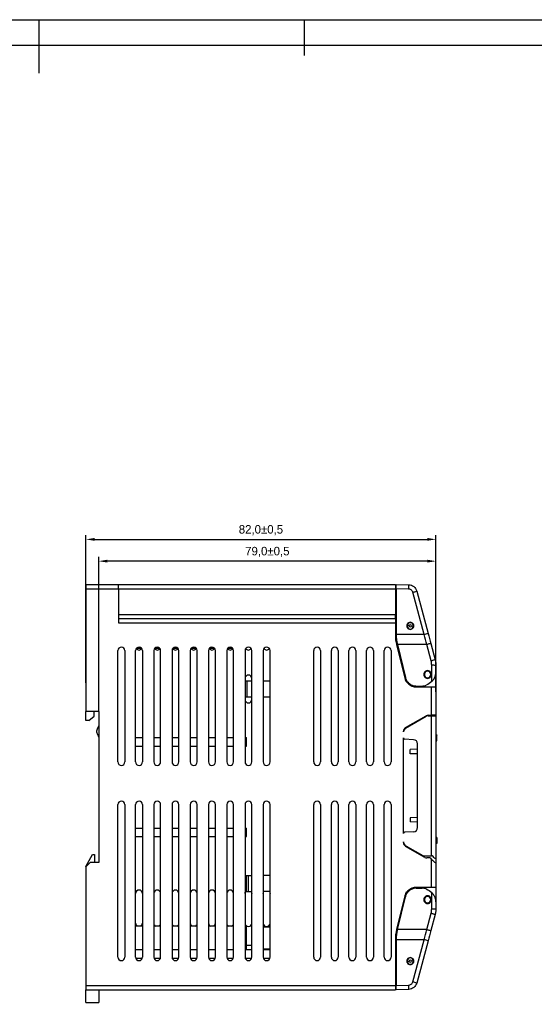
# Model space of a CAD drawing. Header units: millimetres. Extents: x 844 to 1341, y 0 to 352.
# Tile 10 of 11: x 1088 to 1208, y 121 to 352. Entities that reach past the tile are written whole.
import ezdxf

# ---------------------------------------------------------------- set-up
doc = ezdxf.new("R2010")
doc.units = ezdxf.units.MM
doc.header["$LTSCALE"] = 2
doc.header["$PDSIZE"] = -1
doc.layers.add('HMI-D4', color=250, linetype='Continuous')
doc.dimstyles.new('ISO-25', dxfattribs={"dimtxt": 2.5, "dimasz": 2.5, "dimexe": 1.25, "dimexo": 0.625, "dimtad": 1, "dimtxsty": 'Standard', "dimcen": 2.5, "dimadec": 0, "dimazin": 0, "dimtfac": 1, "dimtmove": 0, "dimatfit": 3, "dimfxl": 1, "dimarcsym": 0})

# ---------------------------------------------------------------- blocks, each defined once
blk = doc.blocks.new('*D15')
at = {"layer": 'Defpoints', "color": 0}
for p in [(1185.3, 229.96), (1103.3, 196.3), (1185.3, 195.38)]:
    blk.add_point(p, dxfattribs=at)
at = {"layer": 'HMI-D4', "color": 0, "lineweight": -2}
for p, q in [((1103.3, 196.3), (1103.3, 230.96)), ((1185.3, 195.38), (1185.3, 230.96)), ((1105.3, 229.96), (1183.3, 229.96))]:
    blk.add_line(p, q, dxfattribs=at)
at = {"layer": 'HMI-D4', "color": 0}
for points in [[(1105.3, 230.29), (1105.3, 229.63), (1103.3, 229.96)], [(1183.3, 230.29), (1183.3, 229.63), (1185.3, 229.96)]]:
    blk.add_solid(points, dxfattribs=at)
at = {"layer": 'HMI-D4', "color": 0, "insert": (1144.3, 232.13), "char_height": 2, "attachment_point": 5}
blk.add_mtext('82,0±0,5', dxfattribs=at)
blk = doc.blocks.new('*D16')
at = {"layer": 'Defpoints', "color": 0}
for p in [(1106.3, 224.85), (1185.3, 194.22), (1106.3, 189.58)]:
    blk.add_point(p, dxfattribs=at)
at = {"layer": 'HMI-D4', "color": 0, "lineweight": -2}
for p, q in [((1106.3, 189.58), (1106.3, 225.85)), ((1183.3, 224.85), (1108.3, 224.85)), ((1185.3, 194.22), (1185.3, 225.85))]:
    blk.add_line(p, q, dxfattribs=at)
at = {"layer": 'HMI-D4', "color": 0}
for points in [[(1108.3, 225.19), (1108.3, 224.52), (1106.3, 224.85)], [(1183.3, 225.19), (1183.3, 224.52), (1185.3, 224.85)]]:
    blk.add_solid(points, dxfattribs=at)
at = {"layer": 'HMI-D4', "color": 0, "insert": (1145.8, 227.02), "char_height": 2, "attachment_point": 5}
blk.add_mtext('79,0±0,5', dxfattribs=at)

msp = doc.modelspace()

# ---------------------------------------------------------------- linework, layer by layer
at = {"color": 7, "linetype": 'Continuous', "lineweight": 25}
for p, q in [((1103.3, 219.38), (1103.3, 218.38)), ((1103.3, 219.38), (1110.9, 219.38)), ((1110.9, 218.38), (1110.9, 219.38)), ((1110.9, 219.38), (1175.8, 219.38)), ((1175.8, 219.38), (1175.8, 218.38)), ((1176, 219.38), (1178.93, 219.31)), ((1103.3, 218.38), (1103.3, 189.58)), ((1103.3, 218.38), (1110.9, 218.38)), ((1110.9, 218.38), (1110.9, 210.38)), ((1110.9, 218.38), (1175.8, 218.38)), ((1175.8, 218.38), (1175.8, 212.38)), ((1178.92, 218.31), (1176, 218.38)), ((1176, 218.38), (1176, 207.66)), ((1182.52, 207.66), (1179.86, 217.57)), ((1180.81, 217.83), (1183.47, 207.91)), ((1110.9, 212.38), (1175.8, 212.38)), ((1176, 214.02), (1175.8, 214.05)), ((1175.8, 211.38), (1175.8, 212.38)), ((1110.9, 211.38), (1175.8, 211.38)), ((1110.9, 210.38), (1175.8, 210.38)), ((1175.8, 211.38), (1175.8, 210.38)), ((1176, 211.35), (1175.8, 211.32)), ((1175.8, 211.05), (1176, 211.02)), ((1175.8, 210.38), (1175.8, 207.66)), ((1176, 208.35), (1175.8, 208.32)), ((1182.52, 207.66), (1176, 207.66)), ((1184.1, 205.54), (1185.13, 201.72)), ((1110.8, 177.77), (1110.8, 203.88)), ((1112.4, 203.88), (1112.4, 177.77)), ((1114.93, 177.77), (1114.93, 203.88)), ((1115.2, 204.48), (1116.26, 204.48)), ((1116.53, 203.88), (1116.53, 177.77)), ((1119.2, 203.88), (1119.2, 177.77)), ((1119.47, 204.48), (1120.53, 204.48)), ((1120.8, 177.77), (1120.8, 203.88)), ((1123.47, 203.88), (1123.47, 177.77)), ((1123.74, 204.48), (1124.8, 204.48)), ((1125.07, 177.77), (1125.07, 203.88)), ((1127.75, 203.88), (1127.75, 177.77)), ((1128.02, 204.48), (1129.08, 204.48)), ((1129.35, 177.77), (1129.35, 203.88)), ((1132.02, 203.88), (1132.02, 177.77)), ((1132.29, 204.48), (1133.35, 204.48)), ((1133.62, 177.77), (1133.62, 203.88)), ((1136.29, 203.88), (1136.29, 177.77)), ((1136.56, 204.48), (1137.62, 204.48)), ((1137.89, 177.77), (1137.89, 203.88)), ((1140.57, 203.88), (1140.57, 177.77)), ((1140.84, 204.48), (1140.9, 204.48)), ((1140.9, 204.48), (1140.9, 204.53)), ((1142.17, 177.77), (1142.17, 203.88)), ((1144.84, 203.88), (1144.84, 177.77)), ((1146.44, 177.77), (1146.44, 203.88)), ((1156.67, 177.77), (1156.67, 203.88)), ((1158.27, 203.88), (1158.27, 177.77)), ((1160.8, 177.77), (1160.8, 203.88)), ((1162.4, 203.88), (1162.4, 177.77)), ((1164.93, 177.77), (1164.93, 203.88)), ((1166.53, 203.88), (1166.53, 177.77)), ((1169.06, 177.77), (1169.06, 203.88)), ((1170.66, 203.88), (1170.66, 177.77)), ((1173.19, 177.77), (1173.19, 203.88)), ((1174.79, 203.88), (1174.79, 177.77)), ((1176.09, 205.24), (1178, 197.4)), ((1176.09, 205.24), (1176.09, 205.24)), ((1183.16, 205.29), (1176.28, 205.29)), ((1176.28, 205.29), (1178.16, 197.58)), ((1184.18, 201.47), (1183.16, 205.29)), ((1177.1, 201.08), (1177.31, 201.08)), ((1185.24, 201.22), (1185.19, 201.26)), ((1185.21, 201.08), (1185.3, 201.08)), ((1185.3, 201.08), (1185.3, 200.43)), ((1184.32, 196.63), (1184.32, 200.43)), ((1185.3, 200.43), (1185.3, 198.78)), ((1185.3, 198.78), (1185.3, 195.38)), ((1141.01, 196.74), (1140.57, 196.74)), ((1141.01, 196.74), (1141.01, 192.99)), ((1142.17, 196.74), (1141.01, 196.74)), ((1146.44, 196.74), (1144.84, 196.74)), ((1180.54, 195.38), (1184.3, 195.38)), ((1180.7, 195.58), (1182.1, 195.58)), ((1184.3, 188.72), (1184.3, 195.38)), ((1184.3, 195.38), (1185.3, 195.38)), ((1185.3, 195.38), (1185.3, 188.72)), ((1141.01, 192.99), (1140.57, 192.99)), ((1142.17, 192.99), (1141.01, 192.99)), ((1146.44, 192.99), (1144.84, 192.99)), ((1106.3, 189.58), (1103.3, 189.58)), ((1103.3, 187.48), (1103.3, 189.58)), ((1105.2, 188.53), (1105.2, 189.58)), ((1106.3, 189.58), (1106.3, 154.18)), ((1103.95, 187.48), (1103.3, 187.48)), ((1103.95, 187.48), (1105.2, 188.53)), ((1178.2, 185.83), (1182.99, 188.59)), ((1178.2, 185.7), (1183.02, 188.49)), ((1181.8, 187.78), (1181.8, 187.9)), ((1183.3, 188.6), (1183.3, 188.71)), ((1183.49, 188.72), (1184.3, 188.72)), ((1183.52, 188.62), (1184.3, 188.62)), ((1185.3, 188.72), (1184.3, 188.72)), ((1184.3, 155.77), (1184.3, 188.62)), ((1184.3, 188.62), (1185.3, 188.62)), ((1185.3, 188.72), (1185.3, 188.62)), ((1185.3, 188.62), (1185.3, 155.12)), ((1105.8, 185), (1105.8, 184.87)), ((1106.3, 186.33), (1105.9, 185.45)), ((1177.7, 184.84), (1177.7, 184.96)), ((1105.9, 184.42), (1106.3, 183.53)), ((1114.93, 183.48), (1116.53, 183.48)), ((1119.2, 183.48), (1120.8, 183.48)), ((1123.47, 183.48), (1125.07, 183.48)), ((1127.75, 183.48), (1129.35, 183.48)), ((1132.02, 183.48), (1133.62, 183.48)), ((1136.29, 183.48), (1137.89, 183.48)), ((1140.57, 183.48), (1140.9, 183.48)), ((1140.9, 181.48), (1140.9, 183.48)), ((1177.7, 160.99), (1177.7, 183.41)), ((1180.05, 183), (1177.98, 183.11)), ((1185.3, 184.15), (1185.5, 184.15)), ((1185.5, 184.07), (1185.3, 184.07)), ((1185.3, 182.74), (1185.5, 182.74)), ((1185.3, 182.71), (1185.5, 182.71)), ((1185.5, 184.15), (1185.5, 184.07)), ((1185.5, 182.74), (1185.5, 184.07)), ((1185.5, 182.74), (1185.5, 182.71)), ((1114.93, 181.48), (1116.53, 181.48)), ((1119.2, 181.48), (1120.8, 181.48)), ((1123.47, 181.48), (1125.07, 181.48)), ((1127.75, 181.48), (1129.35, 181.48)), ((1132.02, 181.48), (1133.62, 181.48)), ((1136.29, 181.48), (1137.89, 181.48)), ((1140.57, 181.48), (1140.9, 181.48)), ((1181, 180.74), (1179.3, 180.69)), ((1179.3, 179.7), (1179.3, 180.69)), ((1181, 162.4), (1181, 182)), ((1181, 179.66), (1179.3, 179.7)), ((1110.8, 132), (1110.8, 167.77)), ((1112.4, 167.77), (1112.4, 132)), ((1114.93, 132), (1114.93, 167.77)), ((1116.53, 167.77), (1116.53, 132)), ((1119.2, 167.77), (1119.2, 132)), ((1120.8, 132), (1120.8, 167.77)), ((1123.47, 167.77), (1123.47, 132)), ((1125.07, 132), (1125.07, 167.77)), ((1127.75, 167.77), (1127.75, 132)), ((1129.35, 132), (1129.35, 167.77)), ((1132.02, 167.77), (1132.02, 132)), ((1133.62, 132), (1133.62, 167.77)), ((1136.29, 167.77), (1136.29, 132)), ((1137.89, 132), (1137.89, 167.77)), ((1140.57, 167.77), (1140.57, 132)), ((1142.17, 132), (1142.17, 167.77)), ((1144.84, 167.77), (1144.84, 132)), ((1146.44, 132), (1146.44, 167.77)), ((1156.67, 132), (1156.67, 167.77)), ((1158.27, 167.77), (1158.27, 132)), ((1160.8, 132), (1160.8, 167.77)), ((1162.4, 167.77), (1162.4, 132)), ((1164.93, 132), (1164.93, 167.77)), ((1166.53, 167.77), (1166.53, 132)), ((1169.06, 132), (1169.06, 167.77)), ((1170.66, 167.77), (1170.66, 132)), ((1173.19, 132), (1173.19, 167.77)), ((1174.79, 167.77), (1174.79, 132)), ((1181, 164.74), (1179.3, 164.69)), ((1179.3, 164.69), (1179.3, 163.7)), ((1114.93, 162.28), (1116.53, 162.28)), ((1119.2, 162.28), (1120.8, 162.28)), ((1123.47, 162.28), (1125.07, 162.28)), ((1127.75, 162.28), (1129.35, 162.28)), ((1132.02, 162.28), (1133.62, 162.28)), ((1136.29, 162.28), (1137.89, 162.28)), ((1140.57, 162.28), (1140.9, 162.28)), ((1140.9, 160.28), (1140.9, 162.28)), ((1181, 163.66), (1179.3, 163.7)), ((1114.93, 160.28), (1116.53, 160.28)), ((1119.2, 160.28), (1120.8, 160.28)), ((1123.47, 160.28), (1125.07, 160.28)), ((1127.75, 160.28), (1129.35, 160.28)), ((1132.02, 160.28), (1133.62, 160.28)), ((1136.29, 160.28), (1137.89, 160.28)), ((1140.57, 160.28), (1140.9, 160.28)), ((1180.05, 161.4), (1177.98, 161.29)), ((1185.5, 160.06), (1185.3, 160.06)), ((1185.5, 160.03), (1185.3, 160.03)), ((1185.5, 160.06), (1185.5, 160.03)), ((1185.5, 160.03), (1185.5, 158.7)), ((1177.7, 158.86), (1177.7, 159.01)), ((1182.3, 155.77), (1178.2, 158.14)), ((1182.68, 155.41), (1178.2, 157.99)), ((1178.66, 157.87), (1178.41, 157.87)), ((1178.84, 157.63), (1178.84, 157.77)), ((1185.3, 158.7), (1185.5, 158.7)), ((1185.5, 158.62), (1185.3, 158.62)), ((1185.5, 158.7), (1185.5, 158.62)), ((1103.3, 153.28), (1104.8, 156.08)), ((1104.8, 156.08), (1105.3, 156.08)), ((1105.3, 156.08), (1105.3, 154.18)), ((1180.91, 156.57), (1180.66, 156.57)), ((1182.3, 155.77), (1184.3, 155.77)), ((1183.93, 155.27), (1183.18, 155.27)), ((1183.93, 155.27), (1184.3, 154.94)), ((1184.42, 155.77), (1184.3, 155.77)), ((1184.3, 148.38), (1184.3, 154.94)), ((1185.3, 155.12), (1185.15, 155.12)), ((1185.3, 155.12), (1185.3, 154.05)), ((1104.3, 154.18), (1103.3, 153.18)), ((1103.3, 153.18), (1103.3, 153.28)), ((1103.3, 153.18), (1103.3, 125.38)), ((1106.3, 154.18), (1104.3, 154.18)), ((1185.3, 154.05), (1185.3, 148.38)), ((1140.67, 151.13), (1140.57, 151.13)), ((1140.67, 151.13), (1140.67, 150.77)), ((1140.67, 151.13), (1140.92, 151.13)), ((1140.92, 150.77), (1140.67, 150.77)), ((1140.67, 150.77), (1140.67, 147.38)), ((1140.92, 147.38), (1140.92, 151.13)), ((1140.92, 151.13), (1141.41, 151.13)), ((1140.92, 147.38), (1140.92, 150.77)), ((1141.41, 147.38), (1141.41, 151.13)), ((1141.41, 151.13), (1142.12, 151.13)), ((1142.12, 151.13), (1142.12, 147.38)), ((1142.17, 151.13), (1142.12, 151.13)), ((1146.44, 151.13), (1144.84, 151.13)), ((1184.3, 148.38), (1180.54, 148.38)), ((1180.7, 148.18), (1182.1, 148.18)), ((1185.3, 148.38), (1184.3, 148.38)), ((1185.3, 148.38), (1185.3, 144.98)), ((1140.67, 147.38), (1140.57, 147.38)), ((1140.92, 147.38), (1140.67, 147.38)), ((1140.67, 147.38), (1140.67, 147.38)), ((1140.67, 147.38), (1141.01, 147.38)), ((1140.92, 147.38), (1141.41, 147.38)), ((1141.41, 147.38), (1141.83, 147.38)), ((1141.83, 147.38), (1142.12, 147.38)), ((1142.17, 147.38), (1142.12, 147.38)), ((1146.44, 147.38), (1144.84, 147.38)), ((1178, 146.37), (1176.09, 138.53)), ((1176.28, 138.48), (1178.16, 146.19)), ((1184.32, 143.34), (1184.32, 147.14)), ((1185.3, 144.98), (1185.3, 143.34)), ((1185.3, 143.34), (1185.3, 142.68)), ((1177.1, 142.68), (1177.31, 142.68)), ((1183.16, 138.48), (1184.18, 142.3)), ((1185.13, 142.05), (1184.1, 138.23)), ((1185.24, 142.55), (1185.19, 142.51)), ((1185.25, 142.68), (1185.3, 142.68)), ((1116.53, 139.28), (1114.93, 139.28)), ((1120.8, 139.28), (1119.2, 139.28)), ((1125.07, 139.28), (1123.47, 139.28)), ((1129.35, 139.28), (1127.75, 139.28)), ((1133.62, 139.28), (1132.02, 139.28)), ((1137.89, 139.28), (1136.29, 139.28)), ((1140.9, 139.28), (1140.57, 139.28)), ((1140.9, 133.78), (1140.9, 139.28)), ((1146.44, 139.08), (1144.84, 139.08)), ((1183.16, 138.48), (1176.28, 138.48)), ((1175.8, 136.11), (1175.8, 125.38)), ((1175.8, 135.45), (1176, 135.42)), ((1182.52, 136.11), (1176, 136.11)), ((1176, 136.11), (1176, 125.38)), ((1179.86, 126.2), (1182.52, 136.11)), ((1183.47, 135.86), (1180.81, 125.94)), ((1114.93, 133.78), (1116.53, 133.78)), ((1114.96, 131.78), (1116.5, 131.78)), ((1119.2, 133.78), (1120.8, 133.78)), ((1119.23, 131.78), (1120.77, 131.78)), ((1123.47, 133.78), (1125.07, 133.78)), ((1123.5, 131.78), (1125.04, 131.78)), ((1127.75, 133.78), (1129.35, 133.78)), ((1127.78, 131.78), (1129.32, 131.78)), ((1132.02, 133.78), (1133.62, 133.78)), ((1132.05, 131.78), (1133.59, 131.78)), ((1136.29, 133.78), (1137.89, 133.78)), ((1136.32, 131.78), (1137.86, 131.78)), ((1140.57, 133.78), (1142.17, 133.78)), ((1140.6, 131.78), (1140.9, 131.78)), ((1140.9, 131.35), (1140.9, 131.78)), ((1146.44, 133.88), (1144.84, 133.88)), ((1144.84, 133.78), (1146.44, 133.78)), ((1176, 132.75), (1175.8, 132.72)), ((1176, 132.42), (1175.8, 132.45)), ((1175.8, 129.72), (1176, 129.75)), ((1103.3, 125.38), (1175.8, 125.38)), ((1103.3, 125.38), (1103.3, 124.38)), ((1175.8, 125.38), (1175.8, 124.38)), ((1176, 125.38), (1178.92, 125.46)), ((1103.3, 124.38), (1175.8, 124.38)), ((1103.3, 121.38), (1103.3, 124.38)), ((1106.3, 124.38), (1106.3, 121.38)), ((1178.93, 124.46), (1176, 124.38)), ((1103.3, 121.38), (1106.3, 121.38))]:
    msp.add_line(p, q, dxfattribs=at)
at = {"color": 8, "linetype": 'Continuous', "lineweight": 25}
for p, q in [((1142.17, 134.78), (1140.9, 134.78)), ((1140.9, 131.78), (1142.13, 131.78)), ((1144.87, 131.78), (1146.41, 131.78))]:
    msp.add_line(p, q, dxfattribs=at)
at = {"color": 7, "linetype": 'Continuous', "lineweight": 25, "flags": 128}
for points in [[(1184.1, 205.54), (1184.09, 205.54), (1184.03, 205.52), (1183.95, 205.5), (1183.83, 205.47), (1183.68, 205.43), (1183.52, 205.38), (1183.34, 205.34), (1183.16, 205.29)], [(1185.13, 201.72), (1185.11, 201.72), (1185.06, 201.7), (1184.97, 201.68), (1184.85, 201.65), (1184.71, 201.61), (1184.54, 201.56), (1184.37, 201.52), (1184.18, 201.47)], [(1140.57, 146.94), (1140.63, 147.25), (1140.7, 147.38)], [(1142.03, 147.38), (1142.1, 147.25), (1142.17, 146.94)], [(1144.84, 146.94), (1144.9, 147.25), (1144.97, 147.38)], [(1146.31, 147.38), (1146.38, 147.25), (1146.44, 146.94)], [(1184.18, 142.3), (1184.37, 142.25), (1184.54, 142.21), (1184.71, 142.16), (1184.85, 142.12), (1184.97, 142.09), (1185.06, 142.07), (1185.11, 142.05), (1185.13, 142.05)], [(1183.16, 138.48), (1183.34, 138.43), (1183.52, 138.39), (1183.68, 138.34), (1183.83, 138.3), (1183.95, 138.27), (1184.03, 138.25), (1184.09, 138.23), (1184.1, 138.23)]]:
    msp.add_lwpolyline(points, dxfattribs=at)
at = {"color": 7, "linetype": 'Continuous', "lineweight": 25}
for centre, radius, start, end in [((1164.6, 218.93), 14.34, 357.5019, 1.4981), ((1166.1, 269.88), 54.09, 284.7425, 285.7839), ((1179.3, 209.68), 0.75, 0, 180), ((1179.3, 209.68), 0.75, 180, 0), ((1179.3, 209.68), 0.25, 0, 180), ((1179.3, 209.68), 0.25, 180, 0), ((1168.75, 259.97), 54.09, 284.7425, 285.7839), ((1186, 207.66), 10.2, 180, 193.7), ((1186, 207.66), 10, 180, 193.7), ((1111.6, 203.88), 0.8, 0, 180), ((1115.73, 203.88), 0.8, 0, 180), ((1115.73, 204.82), 0.8, 215.9798, 324.0202), ((1120, 203.88), 0.8, 0, 180), ((1120, 204.82), 0.8, 215.9798, 324.0202), ((1124.27, 203.88), 0.8, 0, 180), ((1124.27, 204.82), 0.8, 215.9798, 324.0202), ((1128.55, 203.88), 0.8, 0, 180), ((1128.55, 204.82), 0.8, 215.9798, 324.0202), ((1132.82, 203.88), 0.8, 0, 180), ((1132.82, 204.82), 0.8, 215.9798, 324.0202), ((1137.09, 203.88), 0.8, 0, 180), ((1137.09, 204.82), 0.8, 215.9798, 324.0202), ((1141.37, 203.88), 0.8, 0, 180), ((1141.37, 204.82), 0.8, 215.9798, 324.0202), ((1145.64, 203.88), 0.8, 0, 180), ((1145.64, 204.82), 0.8, 216.0042, 324.0446), ((1157.47, 203.88), 0.8, 360, 180), ((1161.6, 203.88), 0.8, 360, 180), ((1165.73, 203.88), 0.8, 360, 180), ((1169.86, 203.88), 0.8, 360, 180), ((1173.99, 203.88), 0.8, 0, 180), ((1183.35, 198.28), 0.75, 0, 180), ((1184.56, 143.05), 57.38, 89.2614, 90.2425), ((1141.37, 197.35), 0.8, 0, 180), ((1180.14, 197.92), 2.2, 193.7, 223.0851), ((1181.6, 199.28), 4.2, 223.0851, 238.213), ((1183.35, 198.28), 0.75, 180, 0), ((1180.54, 197.58), 2.2, 238.213, 270), ((1141.37, 192.41), 0.8, 180, 0), ((1183.49, 187.72), 1, 90, 120), ((1183.52, 187.62), 1, 90, 120), ((1106.9, 185), 1.1, 155.556, 180), ((1106.9, 184.87), 1.1, 180, 204.444), ((1178.7, 184.96), 1, 120, 180), ((1178.7, 184.84), 1, 120, 180), ((1178, 183.41), 0.3, 180, 267), ((1180, 182), 1, 0, 87), ((1111.6, 177.77), 0.8, 180, 0), ((1115.73, 177.77), 0.8, 180, 0), ((1120, 177.77), 0.8, 180, 0), ((1124.27, 177.77), 0.8, 180, 0), ((1128.55, 177.77), 0.8, 180, 0), ((1132.82, 177.77), 0.8, 180, 0), ((1137.09, 177.77), 0.8, 180, 0), ((1141.37, 177.77), 0.8, 180, 0), ((1145.64, 177.77), 0.8, 180, 0), ((1157.47, 177.77), 0.8, 180, 360), ((1161.6, 177.77), 0.8, 180, 360), ((1165.73, 177.77), 0.8, 180, 360), ((1169.86, 177.77), 0.8, 180, 360), ((1173.99, 177.77), 0.8, 180, 0), ((1111.6, 167.77), 0.8, 0, 180), ((1115.73, 167.77), 0.8, 0, 180), ((1120, 167.77), 0.8, 0, 180), ((1124.27, 167.77), 0.8, 0, 180), ((1128.55, 167.77), 0.8, 0, 180), ((1132.82, 167.77), 0.8, 0, 180), ((1137.09, 167.77), 0.8, 0, 180), ((1141.37, 167.77), 0.8, 0, 180), ((1145.64, 167.77), 0.8, 0, 180), ((1157.47, 167.77), 0.8, 0, 180), ((1161.6, 167.77), 0.8, 0, 180), ((1165.73, 167.77), 0.8, 0, 180), ((1169.86, 167.77), 0.8, 0, 180), ((1173.99, 167.77), 0.8, 0, 180), ((1180, 162.4), 1, 273, 0), ((1178, 160.99), 0.3, 93, 180), ((1178.7, 159.01), 1, 180, 240), ((1178.7, 158.86), 1, 180, 240), ((1183.18, 156.27), 1, 240, 270), ((1115.73, 146.94), 0.8, 0, 180), ((1120, 146.94), 0.8, 0, 180), ((1124.27, 146.94), 0.8, 0, 180), ((1128.55, 146.94), 0.8, 0, 180), ((1132.82, 146.94), 0.8, 0, 180), ((1137.09, 146.94), 0.8, 0, 180), ((1181.6, 144.48), 4.2, 121.787, 136.9149), ((1180.54, 146.18), 2.2, 90, 121.787), ((1180.14, 145.85), 2.2, 136.9149, 166.3), ((1183.35, 145.48), 0.75, 0, 180), ((1183.35, 145.48), 0.75, 180, 0), ((1184.56, 200.72), 57.38, 269.7575, 270.7386), ((1115.73, 140), 0.8, 180, 244.1581), ((1115.73, 140), 0.8, 295.8419, 0), ((1120, 140), 0.8, 180, 244.1581), ((1120, 140), 0.8, 295.8419, 0), ((1124.27, 140), 0.8, 180, 244.1581), ((1124.27, 140), 0.8, 295.8419, 0), ((1128.55, 140), 0.8, 180, 244.1581), ((1128.55, 140), 0.8, 295.8419, 0), ((1132.82, 140), 0.8, 180, 244.1581), ((1132.82, 140), 0.8, 295.8419, 0), ((1137.09, 140), 0.8, 180, 244.1581), ((1137.09, 140), 0.8, 295.8419, 0), ((1141.37, 140), 0.8, 180, 0), ((1145.64, 140), 0.8, 180, 0), ((1186, 136.11), 10.2, 166.3, 180), ((1186, 136.11), 10, 166.3, 180), ((1168.75, 83.8), 54.09, 74.2161, 75.2575), ((1111.6, 132), 0.8, 180, 0), ((1115.73, 132), 0.8, 180, 0), ((1120, 132), 0.8, 180, 0), ((1124.27, 132), 0.8, 180, 0), ((1128.55, 132), 0.8, 180, 0), ((1132.82, 132), 0.8, 180, 0), ((1137.09, 132), 0.8, 180, 0), ((1141.37, 132), 0.8, 180, 0), ((1145.64, 132), 0.8, 180, 0), ((1157.47, 132), 0.8, 180, 360), ((1161.6, 132), 0.8, 180, 360), ((1165.73, 132), 0.8, 180, 360), ((1169.86, 132), 0.8, 180, 360), ((1173.99, 132), 0.8, 180, 0), ((1179.3, 131.08), 0.75, 0, 180), ((1179.3, 131.08), 0.75, 180, 0), ((1179.3, 131.08), 0.25, 0, 180), ((1179.3, 131.08), 0.25, 180, 0), ((1164.6, 124.84), 14.34, 358.5019, 2.4981), ((1166.1, 73.89), 54.09, 74.2161, 75.2575)]:
    msp.add_arc(centre, radius, start, end, dxfattribs=at)
for points, knots in [([(1176, 218.38), (1176, 218.5), (1176, 218.63), (1176, 218.88), (1176, 218.99), (1176, 219.19), (1176, 219.27), (1176, 219.36), (1176, 219.38), (1176, 219.38)], [0, 0, 0, 0, 0.25, 0.25, 0.5, 0.5, 0.75, 0.75, 1, 1, 1, 1]), ([(1178.93, 219.31), (1179.36, 219.3), (1179.78, 219.14), (1180.45, 218.61), (1180.7, 218.24), (1180.81, 217.83)], [0, 0, 0, 0, 0.5, 0.5, 1, 1, 1, 1]), ([(1179.86, 217.57), (1179.84, 217.66), (1179.8, 217.76), (1179.68, 217.94), (1179.6, 218.02), (1179.43, 218.16), (1179.33, 218.22), (1179.13, 218.29), (1179.02, 218.31), (1178.92, 218.31)], [0, 0, 0, 0, 0.25, 0.25, 0.5, 0.5, 0.75, 0.75, 1, 1, 1, 1]), ([(1180.12, 209.68), (1180.12, 209.75), (1180.12, 209.83), (1180.07, 210), (1180.02, 210.09), (1179.89, 210.27), (1179.8, 210.35), (1179.57, 210.47), (1179.44, 210.51), (1179.16, 210.51), (1179.02, 210.47), (1178.8, 210.35), (1178.7, 210.27), (1178.57, 210.09), (1178.53, 210), (1178.48, 209.83), (1178.47, 209.75), (1178.47, 209.68)], [0, 0, 0, 0, 0.125, 0.125, 0.25, 0.25, 0.375, 0.375, 0.5, 0.5, 0.625, 0.625, 0.75, 0.75, 0.875, 0.875, 1, 1, 1, 1]), ([(1178.47, 209.68), (1178.47, 209.62), (1178.48, 209.54), (1178.53, 209.37), (1178.57, 209.28), (1178.7, 209.1), (1178.8, 209.02), (1179.02, 208.9), (1179.16, 208.86), (1179.44, 208.86), (1179.57, 208.9), (1179.8, 209.02), (1179.89, 209.1), (1180.02, 209.28), (1180.07, 209.37), (1180.12, 209.54), (1180.12, 209.62), (1180.12, 209.68)], [0, 0, 0, 0, 0.125, 0.125, 0.25, 0.25, 0.375, 0.375, 0.5, 0.5, 0.625, 0.625, 0.75, 0.75, 0.875, 0.875, 1, 1, 1, 1]), ([(1179.05, 209.68), (1178.99, 209.68), (1178.93, 209.68), (1178.8, 209.68), (1178.74, 209.68), (1178.65, 209.68), (1178.61, 209.68), (1178.56, 209.68), (1178.55, 209.68), (1178.55, 209.68)], [0, 0, 0, 0, 0.25, 0.25, 0.5, 0.5, 0.75, 0.75, 1, 1, 1, 1]), ([(1179.55, 209.68), (1179.61, 209.68), (1179.67, 209.68), (1179.79, 209.68), (1179.85, 209.68), (1179.95, 209.68), (1179.99, 209.68), (1180.04, 209.68), (1180.05, 209.68), (1180.05, 209.68)], [0, 0, 0, 0, 0.25, 0.25, 0.5, 0.5, 0.75, 0.75, 1, 1, 1, 1]), ([(1185.13, 201.72), (1185.15, 201.65), (1185.18, 201.51), (1185.22, 201.3), (1185.26, 201.08), (1185.28, 200.86), (1185.3, 200.64), (1185.3, 200.5), (1185.3, 200.43)], [0, 0, 0, 0, 0.166007, 0.332278, 0.498813, 0.665612, 0.832674, 1, 1, 1, 1]), ([(1184.25, 198.28), (1184.25, 198.36), (1184.24, 198.44), (1184.19, 198.63), (1184.14, 198.73), (1184, 198.92), (1183.9, 199.01), (1183.65, 199.14), (1183.5, 199.18), (1183.2, 199.18), (1183.05, 199.14), (1182.8, 199.01), (1182.7, 198.92), (1182.56, 198.73), (1182.51, 198.63), (1182.46, 198.44), (1182.45, 198.36), (1182.45, 198.28)], [0, 0, 0, 0, 0.125, 0.125, 0.25, 0.25, 0.375, 0.375, 0.5, 0.5, 0.625, 0.625, 0.75, 0.75, 0.875, 0.875, 1, 1, 1, 1]), ([(1185.11, 197.82), (1185.12, 197.87), (1185.16, 197.97), (1185.21, 198.13), (1185.25, 198.31), (1185.29, 198.53), (1185.3, 198.69), (1185.3, 198.78)], [0, 0, 0, 0, 0.150709, 0.317252, 0.499653, 0.709722, 1, 1, 1, 1]), ([(1178.16, 197.58), (1178.22, 197.34), (1178.31, 197.11), (1178.57, 196.68), (1178.73, 196.49), (1178.91, 196.32)], [0, 0, 0, 0, 0.5, 0.5, 1, 1, 1, 1]), ([(1182.45, 198.28), (1182.45, 198.21), (1182.46, 198.12), (1182.51, 197.94), (1182.56, 197.84), (1182.7, 197.65), (1182.8, 197.56), (1183.05, 197.42), (1183.2, 197.38), (1183.5, 197.38), (1183.65, 197.42), (1183.9, 197.56), (1184, 197.65), (1184.14, 197.84), (1184.19, 197.94), (1184.24, 198.12), (1184.25, 198.21), (1184.25, 198.28)], [0, 0, 0, 0, 0.125, 0.125, 0.25, 0.25, 0.375, 0.375, 0.5, 0.5, 0.625, 0.625, 0.75, 0.75, 0.875, 0.875, 1, 1, 1, 1]), ([(1185.11, 197.82), (1185.09, 197.78), (1185.05, 197.7), (1184.99, 197.57), (1184.93, 197.45), (1184.86, 197.33), (1184.76, 197.18), (1184.64, 197), (1184.48, 196.8), (1184.37, 196.69), (1184.32, 196.63)], [0, 0, 0, 0, 0.10238, 0.203342, 0.303031, 0.401598, 0.4992, 0.677039, 0.843496, 1, 1, 1, 1]), ([(1179.2, 196.08), (1179.41, 195.93), (1179.65, 195.8), (1180.16, 195.63), (1180.43, 195.58), (1180.7, 195.58)], [0, 0, 0, 0, 0.5, 0.5, 1, 1, 1, 1]), ([(1184.3, 154.94), (1184.42, 154.84), (1184.54, 154.73), (1184.79, 154.51), (1184.91, 154.4), (1185.1, 154.23), (1185.18, 154.16), (1185.28, 154.07), (1185.3, 154.05), (1185.3, 154.05)], [0, 0, 0, 0, 0.25, 0.25, 0.5, 0.5, 0.75, 0.75, 1, 1, 1, 1]), ([(1185.15, 155.12), (1185.07, 155.19), (1184.97, 155.29), (1184.71, 155.52), (1184.56, 155.65), (1184.42, 155.77)], [0, 0, 0, 0, 0.5, 0.5, 1, 1, 1, 1]), ([(1180.7, 148.18), (1180.43, 148.18), (1180.16, 148.14), (1179.65, 147.97), (1179.41, 147.84), (1179.2, 147.69)], [0, 0, 0, 0, 0.5, 0.5, 1, 1, 1, 1]), ([(1178.91, 147.45), (1178.73, 147.28), (1178.57, 147.09), (1178.31, 146.66), (1178.22, 146.42), (1178.16, 146.19)], [0, 0, 0, 0, 0.5, 0.5, 1, 1, 1, 1]), ([(1184.25, 145.48), (1184.25, 145.56), (1184.24, 145.64), (1184.19, 145.83), (1184.14, 145.93), (1184, 146.12), (1183.9, 146.21), (1183.65, 146.35), (1183.5, 146.38), (1183.2, 146.38), (1183.05, 146.35), (1182.8, 146.21), (1182.7, 146.12), (1182.56, 145.93), (1182.51, 145.83), (1182.46, 145.64), (1182.45, 145.56), (1182.45, 145.48)], [0, 0, 0, 0, 0.125, 0.125, 0.25, 0.25, 0.375, 0.375, 0.5, 0.5, 0.625, 0.625, 0.75, 0.75, 0.875, 0.875, 1, 1, 1, 1]), ([(1182.45, 145.48), (1182.45, 145.41), (1182.46, 145.33), (1182.51, 145.14), (1182.56, 145.04), (1182.7, 144.85), (1182.8, 144.76), (1183.05, 144.62), (1183.2, 144.58), (1183.5, 144.58), (1183.65, 144.62), (1183.9, 144.76), (1184, 144.85), (1184.14, 145.04), (1184.19, 145.14), (1184.24, 145.33), (1184.25, 145.41), (1184.25, 145.48)], [0, 0, 0, 0, 0.125, 0.125, 0.25, 0.25, 0.375, 0.375, 0.5, 0.5, 0.625, 0.625, 0.75, 0.75, 0.875, 0.875, 1, 1, 1, 1]), ([(1184.32, 147.14), (1184.35, 147.11), (1184.41, 147.04), (1184.51, 146.93), (1184.6, 146.81), (1184.69, 146.69), (1184.8, 146.54), (1184.91, 146.36), (1185.02, 146.15), (1185.08, 146.02), (1185.11, 145.95)], [0, 0, 0, 0, 0.092787, 0.18884, 0.288506, 0.392094, 0.499881, 0.664728, 0.831203, 1, 1, 1, 1]), ([(1185.3, 144.98), (1185.3, 145.04), (1185.3, 145.13), (1185.28, 145.26), (1185.27, 145.37), (1185.24, 145.52), (1185.19, 145.72), (1185.13, 145.87), (1185.11, 145.95)], [0, 0, 0, 0, 0.154684, 0.289568, 0.404652, 0.499936, 0.767068, 1, 1, 1, 1]), ([(1185.3, 143.34), (1185.3, 143.27), (1185.3, 143.12), (1185.28, 142.91), (1185.26, 142.69), (1185.22, 142.47), (1185.18, 142.26), (1185.15, 142.12), (1185.13, 142.05)], [0, 0, 0, 0, 0.167326, 0.334388, 0.501187, 0.667722, 0.833993, 1, 1, 1, 1]), ([(1180.12, 131.08), (1180.12, 131.15), (1180.12, 131.23), (1180.07, 131.4), (1180.02, 131.49), (1179.89, 131.67), (1179.8, 131.75), (1179.57, 131.87), (1179.44, 131.91), (1179.16, 131.91), (1179.02, 131.87), (1178.8, 131.75), (1178.7, 131.67), (1178.57, 131.49), (1178.53, 131.4), (1178.48, 131.23), (1178.47, 131.15), (1178.47, 131.08)], [0, 0, 0, 0, 0.125, 0.125, 0.25, 0.25, 0.375, 0.375, 0.5, 0.5, 0.625, 0.625, 0.75, 0.75, 0.875, 0.875, 1, 1, 1, 1]), ([(1178.47, 131.08), (1178.47, 131.02), (1178.48, 130.94), (1178.53, 130.77), (1178.57, 130.68), (1178.7, 130.5), (1178.8, 130.42), (1179.02, 130.3), (1179.16, 130.26), (1179.44, 130.26), (1179.57, 130.3), (1179.8, 130.42), (1179.89, 130.5), (1180.02, 130.68), (1180.07, 130.77), (1180.12, 130.94), (1180.12, 131.02), (1180.12, 131.08)], [0, 0, 0, 0, 0.125, 0.125, 0.25, 0.25, 0.375, 0.375, 0.5, 0.5, 0.625, 0.625, 0.75, 0.75, 0.875, 0.875, 1, 1, 1, 1]), ([(1178.55, 131.08), (1178.55, 131.08), (1178.56, 131.08), (1178.61, 131.08), (1178.65, 131.08), (1178.74, 131.08), (1178.8, 131.08), (1178.93, 131.08), (1178.99, 131.08), (1179.05, 131.08)], [0, 0, 0, 0, 0.25, 0.25, 0.5, 0.5, 0.75, 0.75, 1, 1, 1, 1]), ([(1180.05, 131.08), (1180.05, 131.08), (1180.04, 131.08), (1179.99, 131.08), (1179.95, 131.08), (1179.85, 131.08), (1179.79, 131.08), (1179.67, 131.08), (1179.61, 131.08), (1179.55, 131.08)], [0, 0, 0, 0, 0.25, 0.25, 0.5, 0.5, 0.75, 0.75, 1, 1, 1, 1]), ([(1176, 124.38), (1176, 124.38), (1176, 124.41), (1176, 124.5), (1176, 124.58), (1176, 124.78), (1176, 124.89), (1176, 125.14), (1176, 125.27), (1176, 125.38)], [0, 0, 0, 0, 0.25, 0.25, 0.5, 0.5, 0.75, 0.75, 1, 1, 1, 1]), ([(1178.92, 125.46), (1179.02, 125.46), (1179.13, 125.48), (1179.33, 125.55), (1179.43, 125.61), (1179.6, 125.74), (1179.68, 125.83), (1179.8, 126.01), (1179.84, 126.11), (1179.86, 126.2)], [0, 0, 0, 0, 0.25, 0.25, 0.5, 0.5, 0.75, 0.75, 1, 1, 1, 1]), ([(1180.81, 125.94), (1180.7, 125.53), (1180.45, 125.16), (1179.78, 124.63), (1179.36, 124.47), (1178.93, 124.46)], [0, 0, 0, 0, 0.5, 0.5, 1, 1, 1, 1])]:
    msp.add_open_spline(points, degree=3, knots=knots, dxfattribs=at)
for points in [[(1183.47, 207.91), (1183.68, 207.12), (1183.89, 206.33), (1184.1, 205.54)], [(1183.16, 205.29), (1182.94, 206.08), (1182.73, 206.87), (1182.52, 207.66)], [(1184.32, 200.43), (1184.32, 200.78), (1184.27, 201.13), (1184.18, 201.47)], [(1179.2, 196.08), (1179.1, 196.16), (1179, 196.24), (1178.91, 196.32)], [(1184.32, 196.63), (1183.96, 196.27), (1183.53, 195.97), (1183.06, 195.78)], [(1182.1, 195.58), (1182.43, 195.58), (1182.76, 195.65), (1183.06, 195.78)], [(1183.06, 147.99), (1182.76, 148.12), (1182.43, 148.18), (1182.1, 148.18)], [(1183.06, 147.99), (1183.53, 147.8), (1183.96, 147.5), (1184.32, 147.14)], [(1178.91, 147.45), (1179, 147.53), (1179.1, 147.61), (1179.2, 147.69)], [(1184.18, 142.3), (1184.27, 142.64), (1184.32, 142.99), (1184.32, 143.34)], [(1182.52, 136.11), (1182.73, 136.9), (1182.94, 137.69), (1183.16, 138.48)], [(1184.1, 138.23), (1183.89, 137.44), (1183.68, 136.65), (1183.47, 135.86)]]:
    msp.add_open_spline(points, degree=3, dxfattribs=at)
at = {"layer": 'HMI-D4', "color": 0}
for points in [[(1341.11, 351.8), (1341.11, 0), (843.57, 0), (843.57, 351.8)], [(1335.11, 345.8), (1335.11, 6), (849.57, 6), (849.57, 345.8)]]:
    msp.add_lwpolyline(points, close=True, dxfattribs=at)
for points in [[(1092.34, 339.23), (1092.34, 351.8)], [(1154.54, 343.42), (1154.54, 351.8)]]:
    msp.add_lwpolyline(points, dxfattribs=at)

# ---------------------------------------------------------------- dimensions: what is measured, and where the dimension line sits
for base, p1, p2, picture, middle in [((1185.3, 229.96), (1103.3, 196.3), (1185.3, 195.38), '*D15', (1144.3, 229.96)), ((1106.3, 224.85), (1185.3, 194.22), (1106.3, 189.58), '*D16', (1145.8, 224.85))]:
    dim = msp.add_linear_dim(base=base, p1=p1, p2=p2, dimstyle='ISO-25', override={"dimtxt": 2, "dimasz": 2, "dimexe": 1, "dimexo": 0, "dimgap": 1, "dimtih": 1, "dimtoh": 1, "dimdec": 1, "dimzin": 0, "dimadec": 2, "dimtol": 1, "dimtp": 0.5, "dimtm": 0.5, "dimtdec": 1, "dimtzin": 0}, dxfattribs=at)
    dim.commit()
    dim.dimension.update_dxf_attribs({"geometry": picture, "text_midpoint": middle, "dimtype": 160})

doc.saveas('drawing.dxf')
